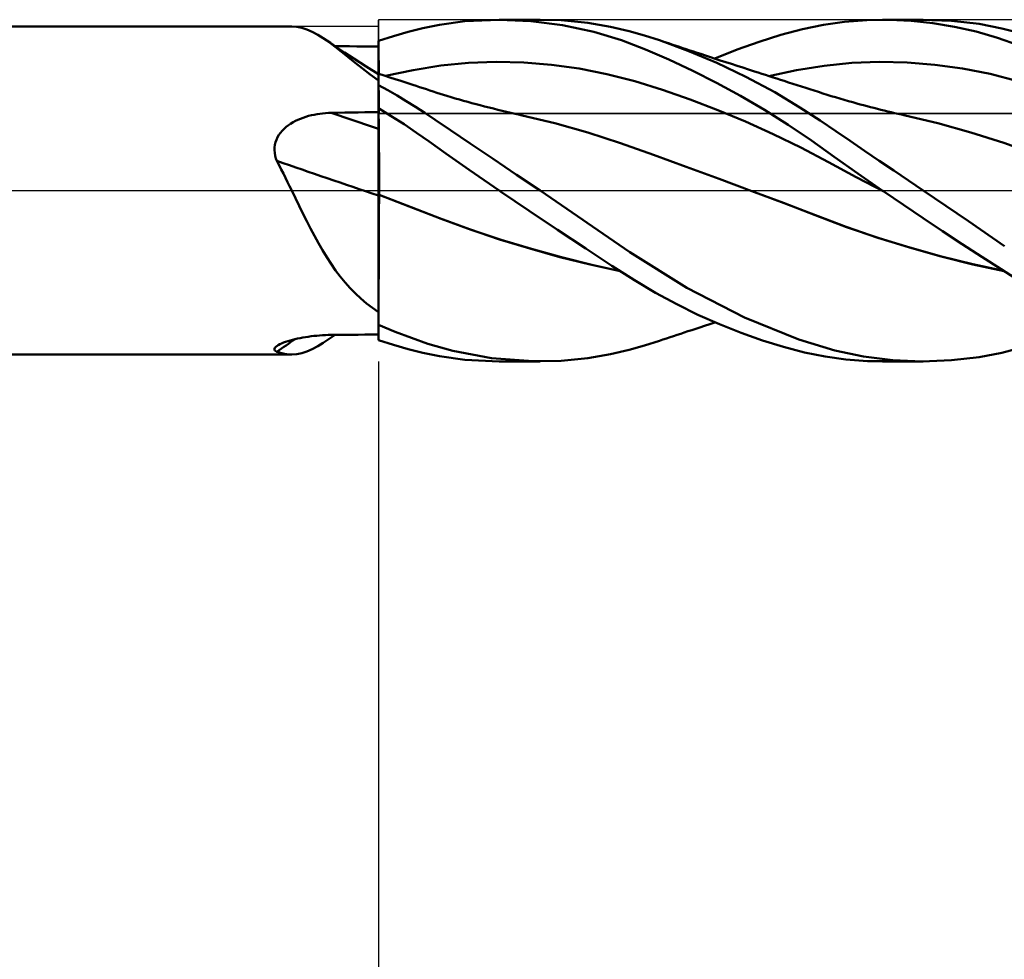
# Model space of a CAD drawing. Header units: millimetres. Extents: x -53 to 71, y -37 to 40.
# Tile 4 of 7: x 3 to 17, y -11 to 2. Entities that reach past the tile are written whole.
import ezdxf

# ---------------------------------------------------------------- set-up
doc = ezdxf.new("R2010")
doc.units = ezdxf.units.MM
doc.header["$LTSCALE"] = 4.55
doc.linetypes.add('LONGDASH_DASH', pattern=[0.85, 0.4, -0.2, 0.05, -0.2])
for name, color, linetype in [('1', 4, 'CONTINUOUS'), ('2', 7, 'CONTINUOUS'), ('4', 2, 'LONGDASH_DASH'), ('CUT', 1, 'CONTINUOUS'), ('NOCUT', 7, 'CONTINUOUS'), ('SK4', 2, 'LONGDASH_DASH')]:
    doc.layers.add(name, color=color, linetype=linetype)

msp = doc.modelspace()

# ---------------------------------------------------------------- linework, layer by layer
at = {"layer": '1', "color": 4, "linetype": 'CONTINUOUS', "lineweight": 50}
for p, q in [((8.891, 2.425), (9.262, 2.476)), ((9.262, 2.476), (9.764, 2.5)), ((10.227, 2.48), (9.764, 2.5)), ((9.765, 2.5), (10.364, 2.5)), ((10.693, 2.421), (10.227, 2.48)), ((10.671, 2.491), (10.263, 2.499)), ((11.062, 2.454), (10.671, 2.491)), ((11.395, 2.397), (11.062, 2.454)), ((14.511, 2.425), (14.82, 2.47)), ((14.82, 2.47), (15.145, 2.495)), ((15.145, 2.495), (15.477, 2.499)), ((15.372, 2.5), (15.969, 2.5)), ((15.794, 2.483), (15.477, 2.499)), ((16.111, 2.45), (15.794, 2.483)), ((16.386, 2.484), (15.953, 2.5)), ((16.429, 2.397), (16.111, 2.45)), ((16.789, 2.437), (16.386, 2.484)), ((1.039, 2.4), (6.731, 2.4)), ((6.803, 2.395), (6.729, 2.4)), ((6.878, 2.381), (6.803, 2.395)), ((6.953, 2.357), (6.878, 2.381)), ((7.031, 2.323), (6.953, 2.357)), ((7.111, 2.279), (7.031, 2.323)), ((8.218, 2.26), (8.435, 2.321)), ((8.435, 2.321), (8.65, 2.375)), ((8.65, 2.375), (8.891, 2.425)), ((11.15, 2.322), (10.693, 2.421)), ((11.553, 2.198), (11.15, 2.322)), ((11.668, 2.333), (11.395, 2.397)), ((11.892, 2.269), (11.668, 2.333)), ((13.886, 2.277), (14.202, 2.36)), ((14.202, 2.36), (14.511, 2.425)), ((16.746, 2.326), (16.429, 2.397)), ((17.059, 2.235), (16.746, 2.326)), ((17.119, 2.373), (16.789, 2.437)), ((17.373, 2.308), (17.119, 2.373)), ((7.192, 2.228), (7.111, 2.279)), ((7.277, 2.169), (7.192, 2.228)), ((7.296, 2.159), (7.192, 2.228)), ((7.365, 2.103), (7.277, 2.169)), ((8, 2.19), (8.218, 2.26)), ((8, 2.189), (8, 2.19)), ((8, 2.188), (8, 2.189)), ((8, 2.189), (8, 2.189)), ((8, 2.187), (8, 2.188)), ((8, 2.186), (8, 2.187)), ((8, 2.187), (8, 2.187)), ((8.001, 2.106), (8, 2.186)), ((8.001, 2.106), (8, 2.186)), ((8, 2.173), (8, 2.186)), ((8, 2.107), (8, 2.186)), ((8, 2.16), (8, 2.173)), ((11.907, 2.063), (11.553, 2.198)), ((12.11, 2.199), (11.892, 2.269)), ((12.528, 2.046), (12.11, 2.199)), ((12.159, 2.183), (12.11, 2.199)), ((12.208, 2.166), (12.159, 2.183)), ((12.256, 2.15), (12.208, 2.166)), ((13.246, 2.062), (13.568, 2.177)), ((13.568, 2.177), (13.886, 2.277)), ((17.363, 2.127), (17.059, 2.235)), ((7.399, 2.09), (7.296, 2.159)), ((7.471, 2.112), (7.365, 2.113)), ((7.458, 2.03), (7.365, 2.103)), ((7.503, 2.022), (7.399, 2.09)), ((7.556, 1.952), (7.458, 2.03)), ((7.577, 2.111), (7.471, 2.112)), ((7.641, 1.933), (7.503, 2.022)), ((7.682, 2.11), (7.577, 2.111)), ((7.788, 2.109), (7.682, 2.11)), ((7.894, 2.108), (7.788, 2.109)), ((8, 2.107), (7.894, 2.108)), ((8, 2.146), (8, 2.16)), ((8, 2.133), (8, 2.146)), ((8, 2.12), (8, 2.133)), ((8, 2.107), (8, 2.12)), ((8, 1.709), (8, 2.107)), ((8.001, 2.027), (8.001, 2.106)), ((8.001, 2.027), (8.001, 2.106)), ((8.002, 1.947), (8.001, 2.027)), ((8.002, 1.947), (8.001, 2.027)), ((12.25, 1.916), (11.907, 2.063)), ((12.305, 2.134), (12.256, 2.15)), ((12.354, 2.118), (12.305, 2.134)), ((12.402, 2.101), (12.354, 2.118)), ((12.451, 2.085), (12.402, 2.101)), ((12.5, 2.069), (12.451, 2.085)), ((12.553, 2.051), (12.5, 2.069)), ((12.951, 1.868), (12.528, 2.046)), ((12.607, 2.034), (12.553, 2.051)), ((12.66, 2.016), (12.607, 2.034)), ((12.923, 1.93), (13.246, 2.062)), ((7.659, 1.871), (7.556, 1.952)), ((7.82, 1.817), (7.641, 1.933)), ((8.003, 1.867), (8.002, 1.947)), ((8.003, 1.867), (8.002, 1.947)), ((9.318, 1.868), (9.723, 1.882)), ((10.128, 1.873), (9.723, 1.882)), ((12.597, 1.754), (12.25, 1.916)), ((12.714, 1.999), (12.66, 2.016)), ((12.785, 1.975), (12.714, 1.999)), ((12.857, 1.952), (12.785, 1.975)), ((12.928, 1.928), (12.857, 1.952)), ((13, 1.905), (12.928, 1.928)), ((13.082, 1.878), (13, 1.905)), ((13.164, 1.852), (13.082, 1.878)), ((14.924, 1.868), (15.329, 1.882)), ((15.734, 1.873), (15.329, 1.882)), ((7.767, 1.786), (7.659, 1.871)), ((7.88, 1.699), (7.767, 1.786)), ((8, 1.702), (7.82, 1.817)), ((8.003, 1.788), (8.003, 1.867)), ((8.003, 1.788), (8.003, 1.867)), ((8.004, 1.708), (8.003, 1.788)), ((8.004, 1.708), (8.003, 1.788)), ((8.103, 1.676), (8.508, 1.763)), ((8.508, 1.763), (8.913, 1.829)), ((8.913, 1.829), (9.318, 1.868)), ((10.533, 1.841), (10.128, 1.873)), ((10.938, 1.785), (10.533, 1.841)), ((11.343, 1.705), (10.938, 1.785)), ((12.947, 1.576), (12.597, 1.754)), ((13.376, 1.664), (12.951, 1.868)), ((13.247, 1.825), (13.164, 1.852)), ((13.329, 1.798), (13.247, 1.825)), ((13.414, 1.771), (13.329, 1.798)), ((13.5, 1.743), (13.414, 1.771)), ((13.554, 1.726), (13.5, 1.743)), ((13.71, 1.675), (14.115, 1.762)), ((14.115, 1.762), (14.519, 1.827)), ((14.519, 1.827), (14.924, 1.868)), ((16.139, 1.841), (15.734, 1.873)), ((16.543, 1.786), (16.139, 1.841)), ((16.948, 1.707), (16.543, 1.786)), ((8, 1.611), (7.88, 1.699)), ((8.002, 1.708), (8, 1.709)), ((8, -2.19), (8, 1.709)), ((8, 1.591), (8.001, 1.626)), ((8, 1.59), (8.001, 1.626)), ((8, 1.548), (8, 1.591)), ((8, 1.548), (8, 1.59)), ((8.001, 1.656), (8.002, 1.679)), ((8.001, 1.656), (8.002, 1.679)), ((8.001, 1.626), (8.001, 1.656)), ((8.001, 1.626), (8.001, 1.656)), ((8.003, 1.708), (8.002, 1.708)), ((8.002, 1.695), (8.003, 1.705)), ((8.002, 1.695), (8.003, 1.705)), ((8.002, 1.679), (8.002, 1.695)), ((8.002, 1.679), (8.002, 1.695)), ((8.003, 1.708), (8.003, 1.708)), ((8.084, 1.682), (8.003, 1.708)), ((8.003, 1.708), (8.003, 1.708)), ((8.003, 1.708), (8.003, 1.708)), ((8.003, 1.705), (8.003, 1.708)), ((8.003, 1.705), (8.003, 1.708)), ((8.165, 1.656), (8.084, 1.682)), ((8.245, 1.629), (8.165, 1.656)), ((8.326, 1.603), (8.245, 1.629)), ((8.413, 1.575), (8.326, 1.603)), ((11.748, 1.599), (11.343, 1.705)), ((12.153, 1.472), (11.748, 1.599)), ((13.797, 1.438), (13.376, 1.664)), ((13.609, 1.708), (13.554, 1.726)), ((13.663, 1.691), (13.609, 1.708)), ((13.718, 1.673), (13.663, 1.691)), ((13.772, 1.656), (13.718, 1.673)), ((13.827, 1.638), (13.772, 1.656)), ((13.881, 1.621), (13.827, 1.638)), ((13.935, 1.603), (13.881, 1.621)), ((14, 1.582), (13.935, 1.603)), ((17.353, 1.602), (16.948, 1.707)), ((8.136, 1.468), (8, 1.544)), ((8.272, 1.39), (8.136, 1.468)), ((8.5, 1.546), (8.413, 1.575)), ((8.55, 1.53), (8.5, 1.546)), ((8.6, 1.514), (8.55, 1.53)), ((8.651, 1.497), (8.6, 1.514)), ((8.701, 1.481), (8.651, 1.497)), ((8.751, 1.465), (8.701, 1.481)), ((8.801, 1.448), (8.751, 1.465)), ((8.851, 1.432), (8.801, 1.448)), ((12.558, 1.332), (12.153, 1.472)), ((13.298, 1.385), (12.947, 1.576)), ((14.063, 1.562), (14, 1.582)), ((14.125, 1.542), (14.063, 1.562)), ((14.188, 1.522), (14.125, 1.542)), ((14.25, 1.502), (14.188, 1.522)), ((14.313, 1.482), (14.25, 1.502)), ((14.375, 1.462), (14.313, 1.482)), ((14.438, 1.442), (14.375, 1.462)), ((14.5, 1.422), (14.438, 1.442)), ((8.407, 1.309), (8.272, 1.39)), ((8.542, 1.225), (8.407, 1.309)), ((8.901, 1.417), (8.851, 1.432)), ((8.951, 1.401), (8.901, 1.417)), ((9, 1.386), (8.951, 1.401)), ((9.061, 1.367), (9, 1.386)), ((9.122, 1.349), (9.061, 1.367)), ((9.184, 1.331), (9.122, 1.349)), ((9.245, 1.314), (9.184, 1.331)), ((9.306, 1.297), (9.245, 1.314)), ((9.367, 1.28), (9.306, 1.297)), ((12.963, 1.177), (12.558, 1.332)), ((13.647, 1.18), (13.298, 1.385)), ((14.166, 1.217), (13.797, 1.438)), ((14.563, 1.402), (14.5, 1.422)), ((14.625, 1.383), (14.563, 1.402)), ((14.687, 1.364), (14.625, 1.383)), ((14.75, 1.345), (14.687, 1.364)), ((14.812, 1.327), (14.75, 1.345)), ((14.875, 1.309), (14.812, 1.327)), ((14.938, 1.291), (14.875, 1.309)), ((8.187, 1.089), (8, 1.205)), ((8.001, 1.16), (8, 1.203)), ((8.001, 1.16), (8, 1.203)), ((8.001, 1.117), (8.001, 1.16)), ((8.001, 1.117), (8.001, 1.16)), ((8.676, 1.138), (8.542, 1.225)), ((9.428, 1.263), (9.367, 1.28)), ((9.489, 1.247), (9.428, 1.263)), ((9.553, 1.23), (9.489, 1.247)), ((9.617, 1.214), (9.553, 1.23)), ((9.681, 1.198), (9.617, 1.214)), ((9.745, 1.182), (9.681, 1.198)), ((9.808, 1.166), (9.745, 1.182)), ((9.872, 1.151), (9.808, 1.166)), ((13.368, 1.01), (12.963, 1.177)), ((13.993, 0.963), (13.647, 1.18)), ((14.462, 1.024), (14.166, 1.217)), ((15, 1.273), (14.938, 1.291)), ((15.049, 1.26), (15, 1.273)), ((15.098, 1.247), (15.049, 1.26)), ((15.148, 1.234), (15.098, 1.247)), ((15.198, 1.22), (15.148, 1.234)), ((15.249, 1.208), (15.198, 1.22)), ((15.299, 1.195), (15.249, 1.208)), ((15.349, 1.182), (15.299, 1.195)), ((15.399, 1.17), (15.349, 1.182)), ((15.45, 1.158), (15.399, 1.17)), ((15.5, 1.146), (15.45, 1.158)), ((6.749, 0.999), (6.785, 1.018)), ((6.785, 1.018), (6.822, 1.035)), ((6.822, 1.035), (6.86, 1.051)), ((6.86, 1.051), (6.899, 1.066)), ((6.899, 1.066), (6.938, 1.079)), ((6.938, 1.079), (6.978, 1.091)), ((6.978, 1.091), (7.018, 1.101)), ((7.018, 1.101), (7.059, 1.11)), ((7.059, 1.11), (7.1, 1.118)), ((7.1, 1.118), (7.141, 1.124)), ((7.141, 1.124), (7.182, 1.129)), ((7.182, 1.129), (7.224, 1.133)), ((7.224, 1.133), (7.266, 1.136)), ((7.266, 1.136), (7.308, 1.137)), ((7.308, 1.137), (7.407, 1.139)), ((7.407, 1.139), (7.505, 1.141)), ((7.505, 1.141), (7.604, 1.143)), ((7.604, 1.143), (7.703, 1.144)), ((7.703, 1.144), (7.802, 1.146)), ((7.802, 1.146), (7.901, 1.148)), ((7.901, 1.148), (8, 1.149)), ((8.002, 1.074), (8.001, 1.117)), ((8.002, 1.074), (8.001, 1.117)), ((8.003, 1.031), (8.002, 1.074)), ((8.003, 1.031), (8.002, 1.074)), ((8.003, 0.988), (8.003, 1.031)), ((8.003, 0.988), (8.003, 1.031)), ((8.373, 0.969), (8.187, 1.089)), ((8.83, 1.035), (8.676, 1.138)), ((9.053, 0.885), (8.83, 1.035)), ((9.936, 1.136), (9.872, 1.151)), ((10, 1.122), (9.936, 1.136)), ((10.05, 1.111), (10, 1.122)), ((10.1, 1.1), (10.05, 1.111)), ((10.58, 0.985), (10.1, 1.1)), ((13.773, 0.827), (13.368, 1.01)), ((14.689, 0.87), (14.462, 1.024)), ((15.551, 1.134), (15.5, 1.146)), ((15.602, 1.122), (15.551, 1.134)), ((15.654, 1.111), (15.602, 1.122)), ((15.705, 1.099), (15.654, 1.111)), ((16.185, 0.985), (15.705, 1.099)), ((6.565, 0.846), (6.59, 0.876)), ((6.59, 0.876), (6.618, 0.904)), ((6.618, 0.904), (6.649, 0.931)), ((6.649, 0.931), (6.681, 0.955)), ((6.681, 0.955), (6.714, 0.978)), ((6.714, 0.978), (6.749, 0.999)), ((8, 0.904), (8, 0.904)), ((8.001, 0.904), (8, 0.904)), ((8, 0.904), (8, 0.904)), ((8, 0.904), (8, 0.904)), ((8.001, 0.904), (8.001, 0.904)), ((8.001, 0.904), (8.001, 0.904)), ((8.002, 0.904), (8.001, 0.904)), ((8.001, 0.904), (8.001, 0.904)), ((8.001, 0.904), (8.001, 0.904)), ((8.001, 0.904), (8.001, 0.904)), ((8.001, 0.904), (8.001, 0.904)), ((8.002, 0.903), (8.002, 0.904)), ((8.002, 0.904), (8.002, 0.904)), ((8.002, 0.903), (8.002, 0.903)), ((8.002, 0.903), (8.002, 0.903)), ((8.003, 0.903), (8.002, 0.903)), ((8.002, 0.903), (8.002, 0.903)), ((8.004, 0.945), (8.003, 0.988)), ((8.004, 0.945), (8.003, 0.988)), ((8.003, 0.903), (8.003, 0.903)), ((8.003, 0.903), (8.003, 0.903)), ((8.004, 0.903), (8.003, 0.903)), ((8.003, 0.903), (8.003, 0.903)), ((8.003, 0.903), (8.003, 0.903)), ((8.003, 0.903), (8.003, 0.903)), ((8.003, 0.903), (8.003, 0.903)), ((8.004, 0.902), (8.004, 0.945)), ((8.004, 0.902), (8.004, 0.945)), ((8.004, 0.903), (8.004, 0.903)), ((8.004, 0.903), (8.004, 0.903)), ((8.004, 0.902), (8.004, 0.903)), ((8.004, 0.903), (8.004, 0.903)), ((8.005, 0.874), (8.004, 0.902)), ((8.005, 0.874), (8.004, 0.902)), ((8.004, 0.902), (8.004, 0.902)), ((8.004, 0.902), (8.004, 0.902)), ((8.005, 0.841), (8.005, 0.874)), ((8.005, 0.841), (8.005, 0.874)), ((8.558, 0.844), (8.373, 0.969)), ((9.342, 0.69), (9.053, 0.885)), ((11.061, 0.85), (10.58, 0.985)), ((14.334, 0.733), (13.993, 0.963)), ((14.899, 0.726), (14.689, 0.87)), ((16.666, 0.851), (16.185, 0.985)), ((6.492, 0.707), (6.505, 0.744)), ((6.505, 0.744), (6.522, 0.78)), ((6.522, 0.78), (6.542, 0.814)), ((6.542, 0.814), (6.565, 0.846)), ((8.006, 0.806), (8.005, 0.841)), ((8.006, 0.806), (8.005, 0.841)), ((8.006, 0.768), (8.006, 0.806)), ((8.006, 0.768), (8.006, 0.806)), ((8.006, 0.726), (8.006, 0.768)), ((8.006, 0.726), (8.006, 0.768)), ((8.007, 0.682), (8.006, 0.726)), ((8.007, 0.682), (8.006, 0.726)), ((8.742, 0.716), (8.558, 0.844)), ((11.542, 0.693), (11.061, 0.85)), ((14.178, 0.629), (13.773, 0.827)), ((14.667, 0.495), (14.334, 0.733)), ((15.111, 0.582), (14.899, 0.726)), ((17.147, 0.697), (16.666, 0.851)), ((6.479, 0.629), (6.484, 0.668)), ((6.479, 0.589), (6.479, 0.629)), ((6.482, 0.55), (6.479, 0.589)), ((6.484, 0.668), (6.492, 0.707)), ((8.007, 0.635), (8.007, 0.682)), ((8.007, 0.635), (8.007, 0.682)), ((8.007, 0.587), (8.007, 0.635)), ((8.007, 0.587), (8.007, 0.635)), ((8.008, 0.537), (8.007, 0.587)), ((8.008, 0.537), (8.007, 0.587)), ((8.984, 0.544), (8.742, 0.716)), ((9.679, 0.463), (9.342, 0.69)), ((12.022, 0.521), (11.542, 0.693)), ((14.583, 0.414), (14.178, 0.629)), ((15.325, 0.436), (15.111, 0.582)), ((17.627, 0.523), (17.147, 0.697)), ((6.489, 0.51), (6.482, 0.55)), ((6.5, 0.471), (6.489, 0.51)), ((6.514, 0.433), (6.5, 0.471)), ((6.546, 0.372), (6.514, 0.433)), ((8.008, 0.485), (8.008, 0.537)), ((8.008, 0.485), (8.008, 0.537)), ((8.008, 0.432), (8.008, 0.485)), ((8.008, 0.432), (8.008, 0.485)), ((9.327, 0.302), (8.984, 0.544)), ((10.021, 0.232), (9.679, 0.463)), ((12.503, 0.346), (12.022, 0.521)), ((15.012, 0.25), (14.667, 0.495)), ((15.539, 0.291), (15.325, 0.436)), ((6.577, 0.31), (6.546, 0.372)), ((6.609, 0.248), (6.577, 0.31)), ((8.008, 0.377), (8.008, 0.432)), ((8.008, 0.378), (8.008, 0.432)), ((8.009, 0.323), (8.008, 0.378)), ((8.009, 0.323), (8.008, 0.377)), ((8.009, 0.268), (8.009, 0.323)), ((8.009, 0.268), (8.009, 0.323)), ((9.765, 0), (9.327, 0.302)), ((12.983, 0.17), (12.503, 0.346)), ((14.988, 0.197), (14.583, 0.414)), ((15.754, 0.145), (15.539, 0.291)), ((6.639, 0.186), (6.609, 0.248)), ((6.67, 0.124), (6.639, 0.186)), ((8.009, 0.213), (8.009, 0.268)), ((8.009, 0.213), (8.009, 0.268)), ((8.009, 0.158), (8.009, 0.213)), ((8.009, 0.158), (8.009, 0.213)), ((8.009, 0.104), (8.009, 0.158)), ((8.009, 0.104), (8.009, 0.158)), ((10.365, 0), (10.021, 0.232)), ((13.464, -0.008), (12.983, 0.17)), ((15.394, -0.015), (14.988, 0.197)), ((15.371, 0), (15.012, 0.25)), ((15.969, 0), (15.754, 0.145)), ((6.7, 0.062), (6.67, 0.124)), ((6.731, 0), (6.7, 0.062)), ((6.785, -0.112), (6.731, 0)), ((8.008, 0), (8.009, 0.052)), ((8.008, 0), (8.009, 0.052)), ((8.008, -0.009), (8.008, 0)), ((8.008, -0.009), (8.008, 0)), ((8.009, 0.052), (8.009, 0.104)), ((8.009, 0.052), (8.009, 0.104)), ((9.769, -0.002), (9.765, 0)), ((15.379, -0.005), (15.371, 0)), ((6.839, -0.224), (6.785, -0.112)), ((8.001, -0.061), (8, -0.061)), ((8.004, -0.062), (8, -0.061)), ((8.003, -0.062), (8.001, -0.061)), ((8.004, -0.062), (8.003, -0.062)), ((8.008, -0.064), (8.004, -0.062)), ((8.005, -0.063), (8.004, -0.062)), ((8.007, -0.063), (8.005, -0.063)), ((8.008, -0.064), (8.007, -0.063)), ((8.008, -0.018), (8.008, -0.009)), ((8.008, -0.018), (8.008, -0.009)), ((8.008, -0.028), (8.008, -0.018)), ((8.008, -0.028), (8.008, -0.018)), ((8.008, -0.037), (8.008, -0.028)), ((8.008, -0.037), (8.008, -0.028)), ((8.008, -0.046), (8.008, -0.037)), ((8.008, -0.046), (8.008, -0.037)), ((8.008, -0.055), (8.008, -0.046)), ((8.008, -0.055), (8.008, -0.046)), ((8.008, -0.064), (8.008, -0.055)), ((8.008, -0.064), (8.008, -0.055)), ((8.449, -0.233), (8.008, -0.064)), ((8.476, -0.243), (8.008, -0.064)), ((8.008, -0.064), (8.008, -0.064)), ((8.008, -0.064), (8.008, -0.064)), ((8.008, -0.064), (8.008, -0.064)), ((8.008, -0.064), (8.008, -0.064)), ((8.008, -0.064), (8.008, -0.064)), ((8.008, -0.064), (8.008, -0.064)), ((8.008, -0.064), (8.008, -0.064)), ((8.008, -0.064), (8.008, -0.064)), ((8.008, -0.064), (8.008, -0.064)), ((8.008, -0.064), (8.008, -0.064)), ((8.008, -0.064), (8.008, -0.064)), ((8.008, -0.064), (8.008, -0.064)), ((8.008, -0.152), (8.008, -0.064)), ((8.008, -0.152), (8.008, -0.064)), ((9.773, -0.005), (9.769, -0.002)), ((9.776, -0.007), (9.773, -0.005)), ((9.78, -0.01), (9.776, -0.007)), ((9.787, -0.015), (9.78, -0.01)), ((10.203, -0.297), (9.787, -0.015)), ((11.676, -0.904), (10.365, 0)), ((13.925, -0.182), (13.464, -0.008)), ((13.933, -0.184), (13.464, -0.008)), ((15.382, -0.008), (15.379, -0.005)), ((15.386, -0.01), (15.382, -0.008)), ((15.39, -0.013), (15.386, -0.01)), ((15.393, -0.015), (15.39, -0.013)), ((15.68, -0.211), (15.393, -0.015)), ((16.63, -0.45), (15.969, 0)), ((6.894, -0.335), (6.839, -0.224)), ((8.007, -0.243), (8.008, -0.152)), ((8.007, -0.243), (8.008, -0.152)), ((8.007, -0.336), (8.007, -0.243)), ((8.007, -0.336), (8.007, -0.243)), ((8.89, -0.405), (8.449, -0.233)), ((8.915, -0.414), (8.476, -0.243)), ((14.387, -0.359), (13.925, -0.182)), ((14.392, -0.361), (13.933, -0.184)), ((15.967, -0.403), (15.68, -0.211)), ((6.949, -0.446), (6.894, -0.335)), ((8.006, -0.432), (8.007, -0.336)), ((8.006, -0.431), (8.007, -0.336)), ((8.006, -0.529), (8.006, -0.431)), ((8.006, -0.53), (8.006, -0.432)), ((9.331, -0.567), (8.89, -0.405)), ((9.354, -0.574), (8.915, -0.414)), ((10.62, -0.576), (10.203, -0.297)), ((14.848, -0.534), (14.387, -0.359)), ((14.841, -0.53), (14.392, -0.361)), ((16.253, -0.594), (15.967, -0.403)), ((7.006, -0.556), (6.949, -0.446)), ((7.063, -0.665), (7.006, -0.556)), ((8.005, -0.628), (8.006, -0.529)), ((8.005, -0.629), (8.006, -0.53)), ((9.772, -0.715), (9.331, -0.567)), ((9.795, -0.721), (9.354, -0.574)), ((11.034, -0.85), (10.62, -0.576)), ((15.305, -0.69), (14.841, -0.53)), ((15.31, -0.692), (14.848, -0.534)), ((17.157, -0.812), (16.63, -0.45)), ((7.122, -0.772), (7.063, -0.665)), ((8.005, -0.729), (8.005, -0.628)), ((8.005, -0.73), (8.005, -0.629)), ((10.213, -0.85), (9.772, -0.715)), ((15.772, -0.835), (15.305, -0.69)), ((15.771, -0.836), (15.31, -0.692)), ((16.54, -0.784), (16.253, -0.594)), ((7.182, -0.875), (7.122, -0.772)), ((8.004, -0.935), (8.005, -0.832)), ((8.004, -0.936), (8.005, -0.833)), ((8.005, -0.832), (8.005, -0.729)), ((8.005, -0.833), (8.005, -0.73)), ((10.237, -0.855), (9.795, -0.721)), ((10.654, -0.973), (10.213, -0.85)), ((10.679, -0.976), (10.237, -0.855)), ((11.413, -1.1), (11.034, -0.85)), ((16.233, -0.965), (15.771, -0.836)), ((16.237, -0.964), (15.772, -0.835)), ((16.826, -0.97), (16.54, -0.784)), ((7.243, -0.976), (7.182, -0.875)), ((7.307, -1.073), (7.243, -0.976)), ((8.004, -1.039), (8.004, -0.935)), ((8.004, -1.04), (8.004, -0.936)), ((11.096, -1.083), (10.654, -0.973)), ((11.12, -1.086), (10.679, -0.976)), ((12.51, -1.426), (11.676, -0.904)), ((16.694, -1.081), (16.233, -0.965)), ((16.694, -1.078), (16.237, -0.964)), ((17.109, -1.152), (16.826, -0.97)), ((7.373, -1.168), (7.307, -1.073)), ((8.003, -1.143), (8.004, -1.039)), ((8.003, -1.144), (8.004, -1.04)), ((8.003, -1.247), (8.003, -1.143)), ((8.003, -1.248), (8.003, -1.144)), ((11.537, -1.18), (11.096, -1.083)), ((11.535, -1.178), (11.12, -1.086)), ((11.746, -1.313), (11.413, -1.1)), ((17.15, -1.177), (16.694, -1.078)), ((17.156, -1.181), (16.694, -1.081)), ((17.381, -1.326), (17.109, -1.152)), ((7.441, -1.259), (7.373, -1.168)), ((7.513, -1.346), (7.441, -1.259)), ((8.002, -1.352), (8.003, -1.247)), ((8.002, -1.353), (8.003, -1.248)), ((7.587, -1.429), (7.513, -1.346)), ((7.663, -1.508), (7.587, -1.429)), ((8.002, -1.455), (8.002, -1.352)), ((8.002, -1.456), (8.002, -1.353)), ((12.054, -1.497), (11.746, -1.313)), ((13.356, -1.856), (12.51, -1.426)), ((7.743, -1.582), (7.663, -1.508)), ((7.825, -1.652), (7.743, -1.582)), ((8.001, -1.66), (8.002, -1.558)), ((8.001, -1.66), (8.002, -1.559)), ((8.002, -1.558), (8.002, -1.455)), ((8.002, -1.559), (8.002, -1.456)), ((12.363, -1.665), (12.054, -1.497)), ((7.911, -1.717), (7.825, -1.652)), ((8, -1.779), (7.911, -1.717)), ((8.001, -1.76), (8.001, -1.66)), ((8.001, -1.761), (8.001, -1.66)), ((12.674, -1.819), (12.363, -1.665)), ((8, -1.859), (8.001, -1.76)), ((8, -1.859), (8.001, -1.761)), ((8, -1.956), (8, -1.859)), ((8, -1.956), (8, -1.859)), ((12.989, -1.958), (12.674, -1.819)), ((14.148, -2.178), (13.356, -1.856)), ((8.243, -2.066), (8, -1.966)), ((12.642, -2.022), (12.699, -2.003)), ((12.699, -2.003), (12.769, -1.98)), ((12.769, -1.98), (12.846, -1.955)), ((12.846, -1.955), (12.923, -1.93)), ((13.304, -2.084), (12.989, -1.958)), ((6.815, -2.167), (6.853, -2.159)), ((6.853, -2.159), (6.892, -2.151)), ((6.892, -2.151), (6.932, -2.145)), ((6.932, -2.145), (6.973, -2.139)), ((6.973, -2.139), (7.013, -2.133)), ((7.013, -2.133), (7.055, -2.128)), ((7.055, -2.128), (7.096, -2.124)), ((7.096, -2.124), (7.138, -2.121)), ((7.138, -2.121), (7.18, -2.118)), ((7.18, -2.118), (7.223, -2.116)), ((7.223, -2.116), (7.265, -2.114)), ((7.265, -2.114), (7.308, -2.114)), ((7.279, -2.17), (7.307, -2.151)), ((7.307, -2.151), (7.336, -2.132)), ((7.308, -2.114), (7.407, -2.113)), ((7.336, -2.132), (7.365, -2.113)), ((7.407, -2.113), (7.505, -2.112)), ((7.505, -2.112), (7.604, -2.111)), ((7.604, -2.111), (7.703, -2.11)), ((7.703, -2.11), (7.802, -2.109)), ((7.802, -2.109), (7.901, -2.108)), ((7.901, -2.108), (8, -2.107)), ((8.484, -2.158), (8.243, -2.066)), ((8.724, -2.242), (8.484, -2.158)), ((12.214, -2.164), (12.266, -2.147)), ((12.266, -2.147), (12.318, -2.129)), ((12.318, -2.129), (12.37, -2.112)), ((12.37, -2.112), (12.422, -2.095)), ((12.422, -2.095), (12.474, -2.078)), ((12.474, -2.078), (12.528, -2.06)), ((12.528, -2.06), (12.585, -2.041)), ((12.585, -2.041), (12.642, -2.022)), ((13.617, -2.194), (13.304, -2.084)), ((6.479, -2.317), (6.485, -2.303)), ((6.485, -2.303), (6.497, -2.289)), ((6.497, -2.289), (6.515, -2.274)), ((6.515, -2.274), (6.534, -2.262)), ((6.534, -2.262), (6.557, -2.25)), ((6.557, -2.25), (6.582, -2.238)), ((6.582, -2.238), (6.61, -2.226)), ((6.61, -2.226), (6.64, -2.215)), ((6.64, -2.215), (6.672, -2.204)), ((6.672, -2.204), (6.706, -2.194)), ((6.706, -2.194), (6.741, -2.184)), ((6.741, -2.184), (6.777, -2.175)), ((6.777, -2.175), (6.815, -2.167)), ((7.031, -2.323), (7.111, -2.279)), ((7.111, -2.279), (7.192, -2.228)), ((7.192, -2.228), (7.221, -2.208)), ((7.221, -2.208), (7.25, -2.189)), ((7.25, -2.189), (7.279, -2.17)), ((8.218, -2.26), (8, -2.19)), ((8.435, -2.321), (8.218, -2.26)), ((9.088, -2.347), (8.724, -2.242)), ((11.668, -2.333), (11.892, -2.269)), ((11.892, -2.269), (12.11, -2.199)), ((12.11, -2.199), (12.162, -2.182)), ((12.162, -2.182), (12.214, -2.164)), ((13.927, -2.289), (13.617, -2.194)), ((14.234, -2.368), (13.927, -2.289)), ((14.677, -2.341), (14.148, -2.178)), ((1.039, -2.4), (6.731, -2.4)), ((6.479, -2.329), (6.479, -2.317)), ((6.485, -2.341), (6.479, -2.329)), ((6.497, -2.351), (6.485, -2.341)), ((6.514, -2.361), (6.497, -2.351)), ((6.551, -2.372), (6.514, -2.361)), ((6.587, -2.382), (6.551, -2.372)), ((6.623, -2.39), (6.587, -2.382)), ((6.659, -2.395), (6.623, -2.39)), ((6.694, -2.399), (6.659, -2.395)), ((6.729, -2.4), (6.694, -2.399)), ((6.729, -2.4), (6.803, -2.395)), ((6.803, -2.395), (6.878, -2.381)), ((6.878, -2.381), (6.953, -2.357)), ((6.953, -2.357), (7.031, -2.323)), ((8.65, -2.375), (8.435, -2.321)), ((8.891, -2.425), (8.65, -2.375)), ((9.262, -2.476), (8.891, -2.425)), ((9.652, -2.453), (9.088, -2.347)), ((11.062, -2.454), (11.395, -2.397)), ((11.395, -2.397), (11.668, -2.333)), ((14.535, -2.429), (14.234, -2.368)), ((14.836, -2.472), (14.535, -2.429)), ((15.098, -2.429), (14.677, -2.341)), ((15.525, -2.482), (15.098, -2.429)), ((16.386, -2.484), (16.789, -2.437)), ((16.789, -2.437), (17.119, -2.373)), ((17.119, -2.373), (17.373, -2.308)), ((9.764, -2.5), (9.262, -2.476)), ((10.263, -2.499), (9.652, -2.453)), ((10.364, -2.5), (9.765, -2.5)), ((10.263, -2.499), (10.671, -2.491)), ((10.671, -2.491), (11.062, -2.454)), ((15.153, -2.495), (14.836, -2.472)), ((15.477, -2.499), (15.153, -2.495)), ((15.969, -2.5), (15.372, -2.5)), ((15.953, -2.5), (15.525, -2.482)), ((15.953, -2.5), (16.386, -2.484))]:
    msp.add_line(p, q, dxfattribs=at)
for centre, major_axis, ratio, start_param, end_param in [((30.488, -1.154), (-40.7, 10.868), 0.106694, 0.993616, 1.014155), ((30.255, -2.024), (-40.89, 10.918), 0.106694, 0.980075, 1.024017), ((30.255, -37.31), (-16.254, 39.077), 0.960636, 0.202555, 0.210577)]:
    msp.add_ellipse(centre, major_axis=major_axis, ratio=ratio, start_param=start_param, end_param=end_param, dxfattribs=at)
at = {"layer": '2', "color": 7, "linetype": 'CONTINUOUS', "lineweight": 25}
msp.add_line((8, -2.5), (8, -25.5), dxfattribs=at)
at = {"layer": '4', "color": 2, "linetype": 'LONGDASH_DASH', "lineweight": 25}
msp.add_line((0, 0), (21, 0), dxfattribs=at)
at = {"layer": 'CUT', "color": 1, "linetype": 'CONTINUOUS', "lineweight": 25}
for p, q in [((20.5, 2.5), (8, 2.5)), ((8, 2.5), (8, 2.495)), ((8, 2.495), (8.01, 1.125)), ((8.01, 1.125), (20.99, 1.125))]:
    msp.add_line(p, q, dxfattribs=at)
at = {"layer": 'NOCUT', "color": 7, "linetype": 'CONTINUOUS', "lineweight": 25}
for p, q in [((8.01, 1.125), (8, 2.495)), ((8, 2.495), (8, 2.4)), ((8, 2.4), (1.039, 2.4)), ((20.99, 1.125), (8.01, 1.125)), ((0, 0), (21, 0))]:
    msp.add_line(p, q, dxfattribs=at)
at = {"layer": 'SK4', "color": 2, "linetype": 'LONGDASH_DASH', "lineweight": 25}
msp.add_line((-42, 0), (27, 0), dxfattribs=at)

doc.saveas('drawing.dxf')
